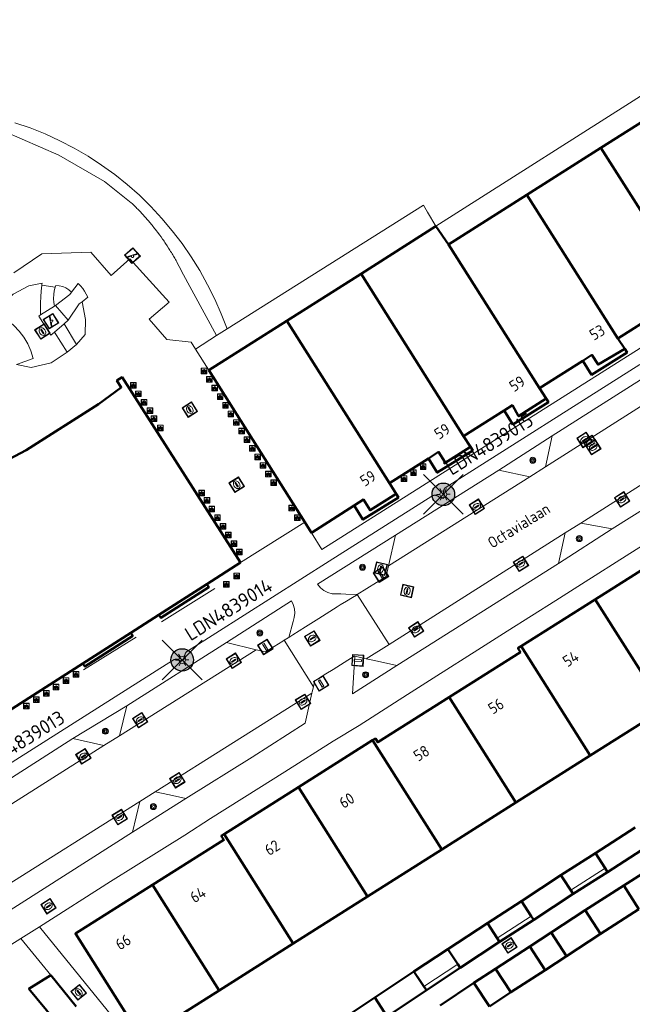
# Model space of a CAD drawing. Header units: metres. Extents: x 94279 to 96109, y 461866 to 463040.
# Tile 98 of 175: x 95281 to 95335, y 462379 to 462466. Entities that reach past the tile are written whole.
import ezdxf
from ezdxf.enums import TextEntityAlignment as Align

# ---------------------------------------------------------------- set-up
doc = ezdxf.new("R2010")
doc.units = ezdxf.units.M
doc.layers.get('0').update_dxf_attribs({"linetype": 'CONTINUOUS'})
for name, color, linetype in [('B-WE-KL-ET_LS_OV_KABEL_EIGENNET_330-G', 10, 'CONTINUOUS'), ('N-WE-ARMATUUR-PRUNUS_E_OPSCHUIF_8M-G', 40, 'CONTINUOUS'), ('N-WE-LICHTMAST_VERVANGEN-G', 7, 'CONTINUOUS')]:
    doc.layers.add(name, color=color, linetype=linetype)
for name, color, linetype, lineweight in [('B_BEBOUWINGSGRENS_0', 132, 'CONTINUOUS', 50), ('B_LUIFEL_1', 132, 'CONTINUOUS', 50), ('B_OVERBOUWLIJN_LIJN_1', 132, 'CONTINUOUS', 50), ('B_TUSSENMUUR_0', 132, 'CONTINUOUS', 50), ('G_GRENS_ALGEMEEN_0', 251, 'CONTINUOUS', 13), ('Q_BOOM_0', 251, 'CONTINUOUS', 13), ('Q_BRANDKRAAN_0', 251, 'CONTINUOUS', 13), ('Q_DAMWAND_0', 251, 'CONTINUOUS', 13), ('Q_FIETSENREK_0', 251, 'CONTINUOUS', 13), ('Q_FIETSENREK_LIJN_0', 251, 'CONTINUOUS', 13), ('Q_INSPECTIE_OF_RIOOLPUT_0', 251, 'CONTINUOUS', 13), ('Q_KOLK_0', 251, 'CONTINUOUS', 13), ('Q_LICHTMAST_0', 251, 'CONTINUOUS', 13), ('Q_SPEELVOORZIENING_0', 251, 'CONTINUOUS', 13), ('Q_VERKEERSBORDPAAL_0', 251, 'CONTINUOUS', 13), ('Q_WATERLEIDINGPUT_0', 251, 'CONTINUOUS', 13), ('T_HEK_0', 251, 'CONTINUOUS', 13), ('T_MUUR_30CM_0', 251, 'CONTINUOUS', 13), ('T_WALBESCHERMING_0', 251, 'CONTINUOUS', 13), ('V_WEGGRENS_0', 251, 'CONTINUOUS', 13), ('Z_GBKN_HUISNUMMER_0', 251, 'CONTINUOUS', 13), ('Z_STRAATNAAM_0', 251, 'CONTINUOUS', 13)]:
    doc.layers.add(name, color=color, linetype=linetype, lineweight=lineweight)
doc.styles.add('NLCS-ISO-M500-T25', font='NLCS-ISO.ttf', dxfattribs={"height": 1.25})
doc.styles.get("Standard").update_dxf_attribs({"font": 'isocp.shx'})

# ---------------------------------------------------------------- blocks, each defined once
blk = doc.blocks.new('Q_LICHTMAST')
for points in [[(-0.26, 0.15), (-0.52, 0.3)], [(0, 0.3), (0, 0.6)], [(0.26, 0.15), (0.52, 0.3)], [(-0.26, -0.15), (-0.52, -0.3)], [(0, -0.3), (0, -0.6)], [(0.26, -0.15), (0.52, -0.3)]]:
    blk.add_lwpolyline(points)
blk.add_circle((0, 0), 0.3)
blk = doc.blocks.new('Q_VERKEERSBORDPAAL')
for points in [[(-0.5, 0.5), (0.5, 0.5), (0.5, -0.5), (-0.5, -0.5)], [(-0.08, 0.333), (0.071, 0.333), (0.071, -0.329), (-0.08, -0.329)]]:
    blk.add_lwpolyline(points, close=True)
blk.add_lwpolyline([(-0.442, 0.464), (0.438, 0.464, -0.414214), (0.459, 0.442), (0.459, -0.437, -0.414214), (0.438, -0.459), (-0.442, -0.459, -0.414214), (-0.463, -0.437), (-0.463, 0.442), (-0.463, 0.444), (-0.463, 0.446), (-0.463, 0.448), (-0.462, 0.45), (-0.461, 0.451), (-0.46, 0.453), (-0.459, 0.455), (-0.458, 0.456), (-0.457, 0.457), (-0.456, 0.459), (-0.454, 0.46), (-0.453, 0.461), (-0.451, 0.462), (-0.449, 0.462), (-0.447, 0.463), (-0.446, 0.463), (-0.444, 0.464), (-0.442, 0.464)], format="xyb")
blk = doc.blocks.new('Q_KOLK')
blk.add_lwpolyline([(-0.5, 0.5), (0.5, 0.5), (0.5, -0.5), (-0.5, -0.5)], close=True)
for points in [[(-0.442, 0.464), (0.438, 0.464, -0.414214), (0.459, 0.442), (0.459, -0.437, -0.414214), (0.438, -0.459), (-0.442, -0.459, -0.414214), (-0.463, -0.437), (-0.463, 0.442, -0.414214), (-0.442, 0.464)], [(-0.345, 0.105, 0.380426), (-0.276, -0.18)], [(-0.008, 0.266, 0.240218), (-0.345, 0.105)], [(-0.194, 0.045, 0.853344), (-0.194, -0.032)], [(0.331, 0.111, 0.240191), (-0.008, 0.266)], [(0.185, -0.032, 0.849746), (0.185, 0.045)], [(0.267, -0.176, 0.380426), (0.331, 0.111)], [(-0.276, -0.18, 0.148452), (0.012, -0.257)], [(0.012, -0.257, 0.131742), (0.267, -0.176)]]:
    blk.add_lwpolyline(points, format="xyb")
for points in [[(-0.194, 0.045), (0.185, 0.045)], [(0.185, -0.032), (-0.194, -0.032)]]:
    blk.add_lwpolyline(points)
blk = doc.blocks.new('Q_INSPECTIE_OF_RIOOLPUT')
blk.add_lwpolyline([(-0.5, 0.5), (0.5, 0.5), (0.5, -0.5), (-0.5, -0.5)], close=True)
for points in [[(-0.442, 0.464), (0.438, 0.464, -0.414214), (0.459, 0.442), (0.459, -0.437, -0.414214), (0.438, -0.459), (-0.442, -0.459, -0.414214), (-0.463, -0.437), (-0.463, 0.442), (-0.463, 0.444), (-0.463, 0.446), (-0.463, 0.448), (-0.462, 0.45), (-0.461, 0.451), (-0.46, 0.453), (-0.459, 0.455), (-0.458, 0.456), (-0.457, 0.457), (-0.456, 0.459), (-0.454, 0.46), (-0.453, 0.461), (-0.451, 0.462), (-0.449, 0.462), (-0.447, 0.463), (-0.446, 0.463), (-0.444, 0.464), (-0.442, 0.464)], [(-0.345, 0.105, 0.380426), (-0.276, -0.18)], [(-0.008, 0.266, 0.240218), (-0.345, 0.105)], [(-0.194, 0.045, 0.853344), (-0.194, -0.032)], [(0.331, 0.111, 0.240191), (-0.008, 0.266)], [(0.185, -0.032, 0.849746), (0.185, 0.045)], [(0.267, -0.176, 0.380426), (0.331, 0.111)], [(-0.276, -0.18, 0.148452), (0.012, -0.257)], [(0.012, -0.257, 0.131742), (0.267, -0.176)]]:
    blk.add_lwpolyline(points, format="xyb")
for points in [[(-0.194, 0.045), (0.185, 0.045)], [(0.185, -0.032), (-0.194, -0.032)]]:
    blk.add_lwpolyline(points)
blk = doc.blocks.new('Q_WATERLEIDINGPUT')
blk.add_lwpolyline([(-0.5, 0.5), (0.5, 0.5), (0.5, -0.5), (-0.5, -0.5)], close=True)
for points in [[(-0.442, 0.464), (0.438, 0.464, -0.414214), (0.459, 0.442), (0.459, -0.437, -0.414214), (0.438, -0.459), (-0.442, -0.459, -0.414214), (-0.463, -0.437), (-0.463, 0.442), (-0.463, 0.444), (-0.463, 0.446), (-0.463, 0.448), (-0.462, 0.45), (-0.461, 0.451), (-0.46, 0.453), (-0.459, 0.455), (-0.458, 0.456), (-0.457, 0.457), (-0.456, 0.459), (-0.454, 0.46), (-0.453, 0.461), (-0.451, 0.462), (-0.449, 0.462), (-0.447, 0.463), (-0.446, 0.463), (-0.444, 0.464), (-0.442, 0.464)], [(-0.345, 0.105, 0.380426), (-0.276, -0.18)], [(-0.008, 0.266, 0.240218), (-0.345, 0.105)], [(-0.194, 0.045, 0.853344), (-0.194, -0.032)], [(0.331, 0.111, 0.240191), (-0.008, 0.266)], [(0.185, -0.032, 0.849746), (0.185, 0.045)], [(0.267, -0.176, 0.380426), (0.331, 0.111)], [(-0.276, -0.18, 0.148452), (0.012, -0.257)], [(0.012, -0.257, 0.131742), (0.267, -0.176)]]:
    blk.add_lwpolyline(points, format="xyb")
for points in [[(-0.194, 0.045), (0.185, 0.045)], [(0.185, -0.032), (-0.194, -0.032)]]:
    blk.add_lwpolyline(points)
blk = doc.blocks.new('Q_BRANDKRAAN')
blk.add_lwpolyline([(-0.5, 0.5), (0.5, 0.5), (0.5, -0.5), (-0.5, -0.5)], close=True)
for points in [[(-0.442, 0.464), (0.438, 0.464, -0.414214), (0.459, 0.442), (0.459, -0.437, -0.414214), (0.438, -0.459), (-0.442, -0.459, -0.414214), (-0.463, -0.437), (-0.463, 0.442), (-0.463, 0.444), (-0.463, 0.446), (-0.463, 0.448), (-0.462, 0.45), (-0.461, 0.451), (-0.46, 0.453), (-0.459, 0.455), (-0.458, 0.456), (-0.457, 0.457), (-0.456, 0.459), (-0.454, 0.46), (-0.453, 0.461), (-0.451, 0.462), (-0.449, 0.462), (-0.447, 0.463), (-0.446, 0.463), (-0.444, 0.464), (-0.442, 0.464)], [(-0.345, 0.105, 0.380426), (-0.276, -0.18)], [(-0.008, 0.266, 0.240218), (-0.345, 0.105)], [(-0.194, 0.045, 0.853344), (-0.194, -0.032)], [(0.331, 0.111, 0.240191), (-0.008, 0.266)], [(0.185, -0.032, 0.849746), (0.185, 0.045)], [(0.267, -0.176, 0.380426), (0.331, 0.111)], [(-0.276, -0.18, 0.148452), (0.012, -0.257)], [(0.012, -0.257, 0.131742), (0.267, -0.176)]]:
    blk.add_lwpolyline(points, format="xyb")
for points in [[(-0.194, 0.045), (0.185, 0.045)], [(0.185, -0.032), (-0.194, -0.032)]]:
    blk.add_lwpolyline(points)
blk = doc.blocks.new('Q_FIETSENREK')
for points in [[(-0.5, 0.5), (0.5, 0.5), (0.5, -0.5), (-0.5, -0.5)], [(-0.06, 0.15), (0.18, 0.05), (0.04, -0.09)]]:
    blk.add_lwpolyline(points, close=True)
for points in [[(-0.44, 0.46), (0.44, 0.46, -0.414214), (0.46, 0.44), (0.46, -0.44, -0.414214), (0.44, -0.46), (-0.44, -0.46, -0.414214), (-0.46, -0.44), (-0.46, 0.44), (-0.46, 0.44), (-0.46, 0.45), (-0.46, 0.45), (-0.46, 0.45), (-0.46, 0.45), (-0.46, 0.45), (-0.46, 0.45), (-0.46, 0.46), (-0.46, 0.46), (-0.46, 0.46), (-0.45, 0.46), (-0.45, 0.46), (-0.45, 0.46), (-0.45, 0.46), (-0.45, 0.46), (-0.45, 0.46), (-0.44, 0.46), (-0.44, 0.46)], [(-0.18, 0.11, 0.847256), (-0.32, -0.14)], [(-0.19, 0.08, 0.842492), (-0.3, -0.12)], [(-0.17, 0.06, 0.053288), (-0.19, 0.08)], [(-0.19, -0.13, 0.502492), (-0.15, 0.04)], [(-0.15, 0.09, 0.06236), (-0.18, 0.11)], [(-0.16, -0.16, 0.494489), (-0.12, 0.07)], [(-0.32, -0.14, 0.089606), (-0.42, -0.35)], [(-0.3, -0.16, 0.110942), (-0.37, -0.35)], [(-0.29, -0.1, 0.006942), (-0.3, -0.12)], [(-0.3, -0.16, 0.02458), (-0.28, -0.17)], [(-0.21, -0.1, 0.381614), (-0.29, -0.1)], [(-0.22, -0.14, 0.533998), (-0.28, -0.14)], [(-0.28, -0.14, 0.009682), (-0.27, -0.14)], [(-0.28, -0.17, 0.148109), (-0.2, -0.17)], [(-0.27, -0.14, 0.120201), (-0.22, -0.14)], [(-0.22, -0.14, 0.003554), (-0.22, -0.14)], [(-0.19, -0.13, 0.017985), (-0.21, -0.1)], [(-0.12, -0.35, 0.075837), (-0.2, -0.17)], [(-0.08, -0.35, 0.094234), (-0.16, -0.16)], [(0.1, -0.16, 0.385208), (0.19, -0.33)], [(0.21, -0.05, 0.224648), (0.11, -0.13)], [(0.13, -0.17, 0.376993), (0.2, -0.3)], [(0.21, -0.09, 0.20829), (0.14, -0.14)], [(0.19, -0.33, 1), (0.29, -0.06)], [(0.2, -0.3, 1), (0.28, -0.09)], [(0.29, -0.06, 0.086253), (0.24, -0.05)], [(0.28, -0.09, 0.079305), (0.24, -0.08)]]:
    blk.add_lwpolyline(points, format="xyb")
for points in [[(-0.17, 0.06), (-0.26, -0.04), (-0.24, -0.06), (-0.15, 0.04)], [(0.08, 0.22), (0, 0.25), (-0.15, 0.09)], [(-0.12, 0.07), (-0.09, 0.11), (0.02, -0.13), (0.1, -0.16)], [(0.24, -0.05), (0.23, 0.05), (0.26, 0.09), (0.3, 0.08), (0.31, 0.11), (0.19, 0.15), (0.18, 0.12), (0.23, 0.1), (0.21, 0.08), (-0.04, 0.17), (0, 0.22), (0.07, 0.19), (0.08, 0.22)], [(0.21, -0.05), (0.2, 0.03), (0.06, -0.11)], [(-0.42, -0.35), (-0.37, -0.35)], [(-0.12, -0.35), (-0.08, -0.35)], [(0.06, -0.11), (0.11, -0.13)], [(0.13, -0.17), (0.25, -0.22), (0.24, -0.08)], [(0.14, -0.14), (0.22, -0.17), (0.21, -0.09)]]:
    blk.add_lwpolyline(points)
blk = doc.blocks.new('Q_SPEELVOORZIENING')
blk.add_lwpolyline([(-0.5, 0.5), (0.5, 0.5), (0.5, -0.5), (-0.5, -0.5)], close=True)
for points in [[(-0.442, 0.464), (0.438, 0.464, -0.414214), (0.459, 0.442), (0.459, -0.437, -0.414214), (0.438, -0.459), (-0.442, -0.459, -0.414214), (-0.463, -0.437), (-0.463, 0.442), (-0.463, 0.444), (-0.463, 0.446), (-0.463, 0.448), (-0.462, 0.45), (-0.461, 0.451), (-0.46, 0.453), (-0.459, 0.455), (-0.458, 0.456), (-0.457, 0.457), (-0.456, 0.459), (-0.454, 0.46), (-0.453, 0.461), (-0.451, 0.462), (-0.449, 0.462), (-0.447, 0.463), (-0.446, 0.463), (-0.444, 0.464), (-0.442, 0.464)], [(-0.363, 0.198, 1.168313), (-0.386, 0.141)], [(-0.087, 0.021, 0.778987), (-0.04, -0.167)], [(-0.04, -0.167, 0.508825), (0.056, -0.036)], [(0.355, -0.156, 1.031322), (0.378, -0.1)]]:
    blk.add_lwpolyline(points, format="xyb")
for points in [[(-0.386, 0.141), (-0.087, 0.021)], [(-0.363, 0.198), (0.378, -0.1)], [(0.056, -0.036), (0.355, -0.156)]]:
    blk.add_lwpolyline(points)
blk = doc.blocks.new('Q_BOOM')
for radius in [0.27, 0.18, 0.09]:
    blk.add_circle((0, 0), radius)
blk = doc.blocks.new('LM')
at = {"linetype": 'ByBlock'}
h = blk.add_hatch(color=256, dxfattribs=at)
h.dxf.hatch_style = 1
edge = h.paths.add_edge_path()
edge.add_arc((0, 0), 1, 0, 360)
blk.add_circle((0, 0), 1, dxfattribs=at)
blk = doc.blocks.new('ACMAP_ANN_TEMPLATE_LM')
at = {"color": 0, "style": 'NLCS-ISO-M500-T25'}
blk.add_attdef('LM-NUMMER', (1.5, 1), '', height=1.25, dxfattribs=at)

msp = doc.modelspace()

# ---------------------------------------------------------------- linework, layer by layer
at = {"layer": 'B-WE-KL-ET_LS_OV_KABEL_EIGENNET_330-G', "linetype": 'Continuous', "lineweight": 0}
msp.add_lwpolyline([(95276.834, 462398.317), (95293.519, 462408.878), (95294.156, 462409.281), (95294.171, 462409.29), (95294.186, 462409.298), (95294.201, 462409.306), (95294.217, 462409.314), (95294.233, 462409.32), (95294.249, 462409.327), (95294.265, 462409.333), (95294.282, 462409.338), (95294.299, 462409.342), (95294.316, 462409.346), (95294.333, 462409.35), (95294.35, 462409.353), (95294.367, 462409.355), (95294.384, 462409.357), (95294.402, 462409.358), (95294.419, 462409.358), (95294.436, 462409.358), (95294.454, 462409.357), (95294.471, 462409.356), (95294.488, 462409.354), (95294.506, 462409.351), (95294.523, 462409.348), (95294.54, 462409.344), (95294.556, 462409.34), (95294.573, 462409.335), (95294.59, 462409.33), (95294.606, 462409.324), (95294.622, 462409.317), (95294.638, 462409.31), (95294.653, 462409.302), (95294.669, 462409.294), (95294.684, 462409.285), (95294.698, 462409.276), (95294.713, 462409.266), (95294.727, 462409.256), (95294.74, 462409.245), (95294.753, 462409.234), (95294.766, 462409.222), (95294.779, 462409.21), (95294.791, 462409.197), (95294.802, 462409.184), (95294.813, 462409.171), (95294.824, 462409.157), (95295.038, 462409.289), (95295.252, 462409.421), (95295.244, 462409.436), (95295.236, 462409.452), (95295.229, 462409.467), (95295.223, 462409.483), (95295.217, 462409.499), (95295.212, 462409.516), (95295.207, 462409.532), (95295.203, 462409.549), (95295.2, 462409.565), (95295.197, 462409.582), (95295.194, 462409.599), (95295.192, 462409.616), (95295.191, 462409.633), (95295.19, 462409.65), (95295.19, 462409.668), (95295.191, 462409.685), (95295.192, 462409.702), (95295.194, 462409.719), (95295.196, 462409.736), (95295.199, 462409.753), (95295.202, 462409.769), (95295.206, 462409.786), (95295.211, 462409.803), (95295.216, 462409.819), (95295.221, 462409.835), (95295.228, 462409.851), (95295.234, 462409.867), (95295.242, 462409.882), (95295.25, 462409.897), (95295.258, 462409.912), (95295.267, 462409.927), (95295.276, 462409.941), (95295.286, 462409.955), (95295.296, 462409.969), (95295.307, 462409.982), (95295.318, 462409.995), (95295.33, 462410.008), (95295.342, 462410.02), (95295.354, 462410.032), (95295.367, 462410.043), (95295.381, 462410.054), (95295.394, 462410.064), (95295.408, 462410.074), (95295.422, 462410.083), (95308.014, 462418.069), (95317.14, 462423.839), (95317.155, 462423.848), (95317.17, 462423.857), (95317.186, 462423.865), (95317.201, 462423.872), (95317.217, 462423.879), (95317.234, 462423.885), (95317.25, 462423.891), (95317.267, 462423.896), (95317.284, 462423.901), (95317.301, 462423.905), (95317.318, 462423.908), (95317.335, 462423.911), (95317.352, 462423.913), (95317.37, 462423.915), (95317.387, 462423.916), (95317.405, 462423.916), (95317.422, 462423.916), (95317.439, 462423.915), (95317.457, 462423.914), (95317.474, 462423.912), (95317.491, 462423.909), (95317.509, 462423.906), (95317.526, 462423.902), (95317.542, 462423.898), (95317.559, 462423.893), (95317.576, 462423.887), (95317.592, 462423.881), (95317.608, 462423.874), (95317.624, 462423.867), (95317.64, 462423.859), (95317.655, 462423.851), (95317.67, 462423.842), (95317.685, 462423.832), (95317.699, 462423.823), (95317.713, 462423.812), (95317.727, 462423.801), (95317.74, 462423.79), (95317.753, 462423.778), (95317.765, 462423.766), (95317.777, 462423.753), (95317.788, 462423.74), (95317.8, 462423.726), (95317.81, 462423.712), (95317.82, 462423.698), (95317.83, 462423.684), (95318.156, 462423.636), (95318.252, 462423.951), (95318.243, 462423.966), (95318.235, 462423.981), (95318.227, 462423.997), (95318.219, 462424.012), (95318.212, 462424.028), (95318.206, 462424.045), (95318.2, 462424.061), (95318.195, 462424.078), (95318.19, 462424.095), (95318.186, 462424.112), (95318.183, 462424.129), (95318.18, 462424.146), (95318.178, 462424.163), (95318.176, 462424.181), (95318.175, 462424.198), (95318.175, 462424.215), (95318.175, 462424.233), (95318.176, 462424.25), (95318.177, 462424.268), (95318.179, 462424.285), (95318.182, 462424.302), (95318.185, 462424.319), (95318.189, 462424.336), (95318.194, 462424.353), (95318.199, 462424.37), (95318.204, 462424.387), (95318.21, 462424.403), (95318.217, 462424.419), (95318.224, 462424.435), (95318.232, 462424.45), (95318.241, 462424.466), (95318.25, 462424.481), (95318.259, 462424.495), (95318.269, 462424.51), (95318.279, 462424.524), (95318.29, 462424.537), (95318.302, 462424.551), (95318.313, 462424.563), (95318.326, 462424.576), (95318.338, 462424.588), (95318.352, 462424.599), (95318.365, 462424.61), (95318.379, 462424.621), (95318.393, 462424.631), (95318.408, 462424.641), (95335.614, 462435.52)], dxfattribs=at)
at = {"layer": 'B_BEBOUWINGSGRENS_0'}
for p, q in [((95338.741, 462458.94), (95332.155, 462454.762)), ((95332.155, 462454.762), (95325.568, 462450.584)), ((95325.568, 462450.584), (95318.618, 462446.175)), ((95317.488, 462447.821), (95310.849, 462443.584)), ((95318.618, 462446.175), (95317.488, 462447.821)), ((95310.849, 462443.584), (95304.254, 462439.418)), ((95304.254, 462439.418), (95297.308, 462435.032)), ((95297.308, 462435.032), (95305.836, 462421.526)), ((95305.836, 462421.526), (95306.442, 462420.567)), ((95338.24, 462418.841), (95331.648, 462414.672)), ((95331.648, 462414.672), (95325.056, 462410.502)), ((95331.196, 462400.793), (95337.789, 462404.962)), ((95311.872, 462402.163), (95305.28, 462397.994)), ((95324.604, 462396.624), (95331.196, 462400.793)), ((95305.28, 462397.994), (95298.687, 462393.826)), ((95318.012, 462392.454), (95324.604, 462396.624)), ((95335.187, 462394.402), (95331.661, 462392.126)), ((95332.738, 462390.452), (95336.266, 462392.73)), ((95311.42, 462388.285), (95318.012, 462392.454)), ((95331.661, 462392.126), (95332.521, 462390.789)), ((95332.521, 462390.789), (95332.738, 462390.452)), ((95337.223, 462391.205), (95334.189, 462389.256)), ((95328.609, 462390.178), (95325.107, 462387.88)), ((95329.482, 462388.849), (95328.609, 462390.178)), ((95334.189, 462389.256), (95335.537, 462387.151)), ((95304.828, 462384.116), (95311.42, 462388.285)), ((95326.19, 462386.211), (95329.701, 462388.514)), ((95329.701, 462388.514), (95329.482, 462388.849)), ((95325.107, 462387.88), (95325.972, 462386.546)), ((95325.972, 462386.546), (95326.19, 462386.211)), ((95330.764, 462387.056), (95327.736, 462385.082)), ((95332.129, 462384.961), (95330.764, 462387.056)), ((95322.066, 462385.913), (95318.561, 462383.605)), ((95322.94, 462384.585), (95322.066, 462385.913)), ((95327.736, 462385.082), (95329.105, 462382.99)), ((95329.105, 462382.99), (95332.129, 462384.961)), ((95298.236, 462379.946), (95304.828, 462384.116)), ((95319.653, 462381.942), (95323.16, 462384.251)), ((95325.828, 462383.839), (95322.798, 462381.871)), ((95323.16, 462384.251), (95322.94, 462384.585)), ((95327.191, 462381.741), (95325.828, 462383.839)), ((95318.561, 462383.605), (95319.433, 462382.276)), ((95319.433, 462382.276), (95319.653, 462381.942)), ((95285.532, 462378.515), (95283.275, 462381.293)), ((95315.545, 462381.625), (95312.058, 462379.3)), ((95316.427, 462380.303), (95315.545, 462381.625)), ((95322.798, 462381.871), (95324.162, 462379.776)), ((95324.162, 462379.776), (95327.191, 462381.741)), ((95316.649, 462379.97), (95316.427, 462380.303)), ((95320.874, 462380.609), (95317.865, 462378.609)), ((95322.257, 462378.527), (95320.874, 462380.609)), ((95313.155, 462377.64), (95316.649, 462379.97)), ((95312.058, 462379.3), (95312.934, 462377.973))]:
    msp.add_line(p, q, dxfattribs=at)
for points in [[(95333.659, 462437.829), (95337.136, 462440.028), (95338.028, 462440.592), (95338.574, 462439.756), (95338.53, 462439.61), (95340.859, 462441.088), (95340.251, 462441.998)], [(95326.702, 462433.43), (95330.551, 462435.863), (95331.362, 462436.376), (95331.898, 462435.528), (95334.274, 462436.922), (95333.659, 462437.829)], [(95300.148, 462417.934), (95289.617, 462434.394), (95289.156, 462434.107), (95289.536, 462433.478), (95287.518, 462432.02), (95281.091, 462427.907), (95275.075, 462424.741), (95268.125, 462421.758)], [(95319.953, 462429.168), (95323.562, 462431.45), (95324.298, 462431.915), (95324.835, 462430.938), (95327.287, 462432.505), (95326.702, 462433.43)], [(95313.361, 462424.999), (95316.824, 462427.189), (95317.727, 462427.76), (95318.275, 462426.892), (95318.231, 462426.746), (95320.558, 462428.231), (95319.953, 462429.168)], [(95306.442, 462420.567), (95310.237, 462422.994), (95311.068, 462423.526), (95311.647, 462422.583), (95313.957, 462424.057), (95313.361, 462424.999)], [(95267.779, 462401.296), (95268.265, 462401.243), (95272.487, 462400.786), (95272.2, 462400.585), (95272.444, 462400.238), (95286.125, 462408.977), (95290.387, 462411.699), (95292.887, 462413.296), (95297.154, 462416.021), (95300.148, 462417.934)], [(95325.056, 462410.502), (95324.784, 462410.33), (95325.006, 462409.986), (95318.681, 462405.99)], [(95318.681, 462405.99), (95312.328, 462401.977), (95312.114, 462402.315), (95311.872, 462402.163)], [(95298.687, 462393.826), (95298.426, 462393.661), (95298.654, 462393.312), (95292.313, 462389.312)], [(95292.313, 462389.312), (95285.461, 462384.99), (95291.39, 462375.616), (95298.236, 462379.946)], [(95283.275, 462381.293), (95281.341, 462380.091), (95283.606, 462377.317)]]:
    msp.add_lwpolyline(points, dxfattribs=at)
at = {"layer": 'B_LUIFEL_1'}
for p, q in [((95331.661, 462392.126), (95328.609, 462390.178)), ((95328.609, 462390.178), (95329.701, 462388.514)), ((95329.701, 462388.514), (95332.738, 462390.452)), ((95334.189, 462389.256), (95330.764, 462387.056)), ((95325.107, 462387.88), (95322.066, 462385.913)), ((95332.129, 462384.961), (95335.537, 462387.151)), ((95322.066, 462385.913), (95322.94, 462384.585)), ((95323.16, 462384.251), (95326.19, 462386.211)), ((95327.736, 462385.082), (95325.828, 462383.839)), ((95322.94, 462384.585), (95323.16, 462384.251)), ((95318.561, 462383.605), (95315.545, 462381.625)), ((95327.191, 462381.741), (95329.105, 462382.99)), ((95315.545, 462381.625), (95316.649, 462379.97)), ((95316.649, 462379.97), (95319.653, 462381.942)), ((95322.798, 462381.871), (95320.874, 462380.609)), ((95322.257, 462378.527), (95324.162, 462379.776)), ((95312.058, 462379.3), (95309.041, 462377.296))]:
    msp.add_line(p, q, dxfattribs=at)
at = {"layer": 'B_OVERBOUWLIJN_LIJN_1'}
for points in [[(95334.274, 462436.922), (95334.484, 462436.595), (95331.325, 462434.622), (95330.551, 462435.863)], [(95327.287, 462432.505), (95327.496, 462432.178), (95324.338, 462430.205), (95323.562, 462431.45)], [(95320.558, 462428.231), (95320.767, 462427.904), (95317.608, 462425.931), (95316.824, 462427.189)], [(95313.957, 462424.057), (95314.167, 462423.73), (95311.008, 462421.757), (95310.237, 462422.994)], [(95297.154, 462416.021), (95297.33, 462415.756), (95293.053, 462413.036), (95292.887, 462413.296)], [(95290.387, 462411.699), (95290.554, 462411.436), (95286.29, 462408.718), (95286.125, 462408.977)]]:
    msp.add_lwpolyline(points, dxfattribs=at)
at = {"layer": 'B_TUSSENMUUR_0'}
for p, q in [((95340.251, 462441.998), (95332.155, 462454.762)), ((95333.659, 462437.829), (95325.568, 462450.584)), ((95326.702, 462433.43), (95318.618, 462446.175)), ((95319.953, 462429.168), (95310.849, 462443.584)), ((95313.361, 462424.999), (95304.254, 462439.418)), ((95337.789, 462404.962), (95331.648, 462414.672)), ((95331.196, 462400.793), (95325.056, 462410.502)), ((95324.604, 462396.624), (95318.681, 462405.99)), ((95318.012, 462392.454), (95311.872, 462402.163)), ((95305.28, 462397.994), (95311.42, 462388.285)), ((95304.828, 462384.116), (95298.687, 462393.826)), ((95298.236, 462379.946), (95292.313, 462389.312))]:
    msp.add_line(p, q, dxfattribs=at)
at = {"layer": 'G_GRENS_ALGEMEEN_0'}
for p, q in [((95283.672, 462442.412), (95282.48, 462442.584)), ((95286.065, 462441.107), (95286.559, 462441.503)), ((95283.61, 462440.705), (95282.369, 462439.934)), ((95283.61, 462440.705), (95283.695, 462440.757)), ((95283.695, 462440.757), (95284.831, 462439.453)), ((95284.475, 462439.152), (95283.601, 462438.414)), ((95284.831, 462439.453), (95284.475, 462439.152)), ((95284.475, 462439.152), (95285.564, 462437.293)), ((95284.729, 462436.619), (95283.601, 462438.414)), ((95298.014, 462438.095), (95296.129, 462436.906)), ((95298.014, 462438.095), (95298.944, 462438.683)), ((95284.729, 462436.619), (95285.564, 462437.293)), ((95296.129, 462436.906), (95297.308, 462435.032))]:
    msp.add_line(p, q, dxfattribs=at)
for points in [[(95296.129, 462436.906), (95295.742, 462437.522), (95293.579, 462437.759), (95292.024, 462439.547), (95293.784, 462441.078), (95290.31, 462444.908), (95288.631, 462443.447), (95286.85, 462445.494), (95282.482, 462445.367), (95280.002, 462443.668)], [(95282.369, 462439.934), (95282.362, 462440.465), (95282.371, 462440.996), (95282.393, 462441.526), (95282.429, 462442.056), (95282.48, 462442.584)], [(95283.672, 462442.412), (95283.585, 462442.078), (95283.535, 462441.736), (95283.523, 462441.39), (95283.548, 462441.045), (95283.61, 462440.705)], [(95286.559, 462441.503), (95286.435, 462441.778), (95286.287, 462442.041), (95286.115, 462442.289), (95285.922, 462442.52), (95285.708, 462442.733), (95285.123, 462441.945)], [(95283.695, 462440.757), (95284.977, 462441.748), (95285.123, 462441.945)], [(95286.065, 462441.107), (95285.813, 462440.905), (95284.831, 462439.453)], [(95283.601, 462438.414), (95283.277, 462438.14), (95282.207, 462439.834), (95282.369, 462439.934)], [(95278.372, 462438.323), (95279.479, 462439.449), (95279.999, 462439), (95280.467, 462438.497), (95280.878, 462437.947), (95281.227, 462437.355), (95281.509, 462436.729), (95281.723, 462436.076), (95280.227, 462435.534)]]:
    msp.add_lwpolyline(points, dxfattribs=at)
at = {"layer": 'N-WE-LICHTMAST_VERVANGEN-G', "flags": 128}
for points in [[(95316.385, 462422.231), (95319.921, 462425.767)], [(95319.921, 462422.231), (95316.385, 462425.767)], [(95293.184, 462407.523), (95296.72, 462411.059)], [(95296.72, 462407.523), (95293.184, 462411.059)]]:
    msp.add_lwpolyline(points, dxfattribs=at)
at = {"layer": 'Q_DAMWAND_0'}
msp.add_line((95317.488, 462447.821), (95370.7, 462481.611), dxfattribs=at)
msp.add_lwpolyline([(95298.944, 462438.683), (95316.388, 462449.693), (95316.757, 462449.065), (95317.488, 462447.821)], dxfattribs=at)
at = {"layer": 'Q_FIETSENREK_LIJN_0'}
for p, q in [((95293.123, 462412.67), (95297.843, 462415.622)), ((95286.175, 462408.428), (95290.865, 462411.304))]:
    msp.add_line(p, q, dxfattribs=at)
at = {"layer": 'T_HEK_0'}
for p, q in [((95300.148, 462417.934), (95305.836, 462421.526)), ((95329.482, 462388.849), (95332.521, 462390.789)), ((95322.94, 462384.585), (95325.972, 462386.546)), ((95322.94, 462384.585), (95322.94, 462384.585)), ((95316.427, 462380.303), (95319.433, 462382.276))]:
    msp.add_line(p, q, dxfattribs=at)
for points in [[(95279.104, 462456.25), (95283.982, 462454.133), (95288.054, 462451.779), (95290.429, 462449.896), (95290.515, 462449.814), (95290.6, 462449.732), (95290.685, 462449.649), (95290.77, 462449.565), (95290.854, 462449.481), (95290.937, 462449.397), (95291.02, 462449.312), (95291.103, 462449.227), (95291.185, 462449.141), (95291.266, 462449.055), (95291.347, 462448.969), (95291.428, 462448.881), (95291.508, 462448.794), (95291.588, 462448.706), (95291.667, 462448.618), (95291.746, 462448.529), (95291.824, 462448.44), (95291.902, 462448.35), (95291.979, 462448.26), (95292.056, 462448.169), (95292.132, 462448.078), (95292.208, 462447.987), (95292.283, 462447.895), (95292.357, 462447.803)], [(95292.357, 462447.803), (95292.432, 462447.71), (95292.505, 462447.617), (95292.578, 462447.523), (95292.651, 462447.43), (95292.794, 462447.241), (95292.936, 462447.05), (95293.075, 462446.858), (95293.213, 462446.664), (95293.28, 462446.567), (95293.348, 462446.469), (95293.414, 462446.371), (95293.481, 462446.272), (95293.611, 462446.074), (95293.74, 462445.875), (95293.803, 462445.774), (95293.866, 462445.674), (95293.928, 462445.573), (95293.99, 462445.471), (95294.051, 462445.369), (95294.112, 462445.267), (95294.172, 462445.165), (95294.231, 462445.062), (95294.29, 462444.959), (95294.349, 462444.856), (95294.406, 462444.752), (95294.464, 462444.648), (95294.576, 462444.439), (95294.687, 462444.229), (95294.794, 462444.018), (95294.9, 462443.805), (95298.014, 462438.095)]]:
    msp.add_lwpolyline(points, dxfattribs=at)
at = {"layer": 'T_MUUR_30CM_0'}
for p, q in [((95330.436, 462416.017), (95334.727, 462418.737)), ((95323.839, 462411.836), (95328.139, 462414.56)), ((95317.245, 462407.688), (95321.545, 462410.406)), ((95310.672, 462403.48), (95314.958, 462406.232)), ((95304.064, 462399.355), (95308.359, 462402.071)), ((95297.456, 462395.224), (95301.764, 462397.91)), ((95290.872, 462391.038), (95295.195, 462393.741)), ((95282.269, 462385.603), (95288.573, 462389.606))]:
    msp.add_line(p, q, dxfattribs=at)
at = {"layer": 'T_WALBESCHERMING_0'}
msp.add_lwpolyline([(95298.944, 462438.683), (95298.431, 462440.022), (95297.854, 462441.334), (95297.215, 462442.618), (95296.517, 462443.87), (95295.759, 462445.087), (95294.944, 462446.267), (95294.074, 462447.407), (95293.151, 462448.503), (95292.176, 462449.555), (95291.15, 462450.557), (95290.077, 462451.507), (95288.958, 462452.403), (95287.796, 462453.243), (95286.594, 462454.024), (95285.355, 462454.746), (95284.082, 462455.406), (95282.778, 462456.002), (95281.447, 462456.533), (95280.091, 462456.999)], dxfattribs=at)
at = {"layer": 'V_WEGGRENS_0'}
for p, q in [((95327.837, 462429.208), (95341.792, 462438.038)), ((95344.606, 462437.495), (95327.226, 462426.452)), ((95330.363, 462421.447), (95347.869, 462432.571)), ((95333.151, 462420.921), (95347.14, 462429.738)), ((95327.837, 462429.208), (95323.077, 462426.144)), ((95327.226, 462426.452), (95327.837, 462429.208)), ((95313.913, 462420.36), (95323.077, 462426.144)), ((95323.077, 462426.144), (95325.849, 462425.561)), ((95325.849, 462425.561), (95327.226, 462426.452)), ((95325.849, 462425.561), (95313.295, 462417.649)), ((95330.363, 462421.447), (95328.975, 462420.589)), ((95333.151, 462420.921), (95330.363, 462421.447)), ((95306.442, 462420.567), (95307.361, 462419.101)), ((95328.975, 462420.589), (95313.33, 462410.671)), ((95328.376, 462417.869), (95333.151, 462420.921)), ((95328.975, 462420.589), (95328.376, 462417.869)), ((95313.913, 462420.36), (95306.97, 462416.01)), ((95313.295, 462417.649), (95313.913, 462420.36)), ((95337.033, 462420.196), (95334.727, 462418.737)), ((95328.376, 462417.869), (95314.027, 462408.795)), ((95330.436, 462416.017), (95328.139, 462414.56)), ((95313.33, 462410.671), (95310.512, 462415.104)), ((95323.839, 462411.836), (95321.545, 462410.406)), ((95304.024, 462411.045), (95306.614, 462406.891)), ((95301.539, 462410.202), (95289.395, 462402.555)), ((95290.026, 462405.223), (95298.885, 462410.838)), ((95298.885, 462410.838), (95301.539, 462410.202)), ((95313.33, 462410.671), (95311.307, 462409.393)), ((95311.307, 462409.393), (95310.294, 462409.622)), ((95317.245, 462407.688), (95314.958, 462406.232)), ((95306.482, 462406.331), (95292.55, 462397.567)), ((95290.026, 462405.223), (95285.246, 462402.309)), ((95289.395, 462402.555), (95290.026, 462405.223)), ((95310.672, 462403.48), (95308.359, 462402.071)), ((95271.305, 462393.482), (95285.246, 462402.309)), ((95285.246, 462402.309), (95287.993, 462401.69)), ((95287.993, 462401.69), (95289.395, 462402.555)), ((95287.993, 462401.69), (95270.664, 462390.717)), ((95304.064, 462399.355), (95301.764, 462397.91)), ((95290.552, 462393.995), (95295.283, 462396.983)), ((95292.55, 462397.567), (95291.178, 462396.713)), ((95273.896, 462385.834), (95291.178, 462396.713)), ((95291.178, 462396.713), (95290.552, 462393.995)), ((95297.456, 462395.224), (95295.195, 462393.741)), ((95290.552, 462393.995), (95276.509, 462385.077)), ((95290.872, 462391.038), (95288.573, 462389.606)), ((95282.269, 462385.603), (95280.609, 462384.549)), ((95282.269, 462385.603), (95296.189, 462368.524)), ((95280.609, 462384.549), (95272.31, 462379.28)), ((95283.275, 462381.293), (95280.609, 462384.549))]:
    msp.add_line(p, q, dxfattribs=at)
for points in [[(95307.361, 462419.101), (95381.244, 462465.804), (95377.196, 462472.274)], [(95282.48, 462442.584), (95282.49, 462442.673), (95282.5, 462442.763), (95281.327, 462442.513), (95279.934, 462441.78), (95279.069, 462440.944), (95278.204, 462439.83), (95278.372, 462438.323)], [(95285.123, 462441.945), (95284.889, 462442.155), (95284.625, 462442.324), (95284.336, 462442.447), (95284.03, 462442.52), (95283.717, 462442.543), (95283.694, 462442.478), (95283.672, 462442.412)], [(95285.564, 462437.293), (95286.341, 462438.203), (95286.356, 462439.522), (95286.065, 462441.107)], [(95280.227, 462435.534), (95281.547, 462435.255), (95283.306, 462435.681), (95284.729, 462436.619)], [(95310.512, 462415.104), (95313.078, 462416.696), (95313.295, 462417.649)], [(95306.97, 462416.01), (95307.228, 462415.71), (95307.537, 462415.464), (95307.887, 462415.28), (95308.266, 462415.164), (95309.053, 462415.153), (95309.493, 462415.143), (95310.512, 462415.104)], [(95304.419, 462411.284), (95304.801, 462412.706), (95304.914, 462413.072), (95304.956, 462413.453), (95304.925, 462413.834), (95304.822, 462414.203), (95304.651, 462414.546), (95298.885, 462410.838)], [(95310.512, 462415.104), (95310.438, 462415.058), (95310.08, 462414.836), (95309.564, 462414.515), (95308.999, 462414.176), (95308.736, 462414.023), (95308.399, 462413.789), (95307.098, 462412.986), (95305.896, 462412.22), (95305.349, 462411.888), (95304.788, 462411.51), (95304.419, 462411.284)], [(95301.539, 462410.202), (95302.355, 462410.006), (95303.905, 462410.974), (95304.024, 462411.045)], [(95304.024, 462411.045), (95304.367, 462411.252), (95304.419, 462411.284)], [(95310.294, 462409.622), (95310.233, 462409.636), (95309.359, 462409.064), (95308.361, 462408.441), (95307.726, 462408.057), (95307.154, 462407.705), (95306.751, 462407.461), (95306.614, 462406.891)], [(95310.294, 462409.622), (95310.081, 462406.275), (95314.027, 462408.795)], [(95314.027, 462408.795), (95312.025, 462409.231), (95311.307, 462409.393)], [(95306.614, 462406.891), (95306.51, 462406.455), (95306.482, 462406.331)], [(95306.482, 462406.331), (95305.892, 462403.668), (95301.165, 462400.671), (95295.283, 462396.983)], [(95295.283, 462396.983), (95293.823, 462397.309), (95292.55, 462397.567)]]:
    msp.add_lwpolyline(points, dxfattribs=at)

# ---------------------------------------------------------------- block references
at = {"rotation": 31.92}
for p, values in [((95318.153, 462423.999), {'LM-NUMMER': 'LDN4839015'}), ((95294.952, 462409.291), {'LM-NUMMER': 'LDN4839014'}), ((95276.542, 462397.587), {'LM-NUMMER': 'LDN4839013'})]:
    msp.add_blockref('ACMAP_ANN_TEMPLATE_LM', p, dxfattribs=at).add_auto_attribs(values)
at = {"layer": 'N-WE-ARMATUUR-PRUNUS_E_OPSCHUIF_8M-G'}
for p in [(95318.153, 462423.999), (95294.952, 462409.291)]:
    msp.add_blockref('LM', p, dxfattribs=at)
at = {"layer": 'Q_BOOM_0'}
for p, rotation in [((95326.105, 462427.026), 32.76928166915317), ((95330.231, 462420.068), 32.58518041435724), ((95310.973, 462417.523), 32.06839119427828), ((95301.85, 462411.693), 32.74426536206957), ((95311.249, 462407.972), 32.56317180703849), ((95288.129, 462402.965), 31.36746375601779), ((95292.395, 462396.269), 32.27564431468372)]:
    msp.add_blockref('Q_BOOM', p, dxfattribs=dict(at, rotation=rotation))
at = {"layer": 'Q_BRANDKRAAN_0', "rotation": 32.41528824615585}
msp.add_blockref('Q_BRANDKRAAN', (95283.073, 462387.417), dxfattribs=at)
at = {"layer": 'Q_FIETSENREK_0', "xscale": 0.5, "yscale": 0.5}
for p in [(95296.899, 462434.965), (95290.615, 462433.674), (95297.375, 462434.201), (95297.85, 462433.437), (95291.058, 462432.924), (95298.326, 462432.673), (95291.57, 462432.173), (95298.801, 462431.909), (95292.082, 462431.422), (95299.277, 462431.144), (95292.44, 462430.722), (95293.021, 462429.903), (95299.752, 462430.38), (95300.228, 462429.616), (95300.703, 462428.852), (95301.178, 462428.088), (95301.654, 462427.324), (95302.129, 462426.559), (95316.364, 462426.457), (95302.605, 462425.795), (95315.506, 462425.925), (95303.08, 462425.031), (95314.669, 462425.398), (95296.681, 462424.114), (95297.145, 462423.467), (95297.588, 462422.696), (95304.684, 462422.776), (95298.091, 462421.922), (95298.577, 462421.151), (95305.179, 462421.923), (95299.058, 462420.393), (95299.556, 462419.615), (95300.029, 462418.882), (95299.799, 462416.756), (95298.877, 462416.006), (95285.526, 462408.008), (95284.638, 462407.463), (95282.896, 462406.316), (95283.755, 462406.881), (95281.992, 462405.755), (95281.117, 462405.194)]:
    msp.add_blockref('Q_FIETSENREK', p, dxfattribs=at)
at = {"layer": 'Q_INSPECTIE_OF_RIOOLPUT_0'}
for p, rotation in [((95314.942, 462415.416), 77.17234896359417), ((95306.512, 462411.199), 31.25553096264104)]:
    msp.add_blockref('Q_INSPECTIE_OF_RIOOLPUT', p, dxfattribs=dict(at, rotation=rotation))
at = {"layer": 'Q_KOLK_0'}
for p, rotation in [((95282.536, 462438.464), 122.2781893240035), ((95295.631, 462431.526), 122.2692594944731), ((95330.704, 462428.829), 32.43128515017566), ((95299.795, 462424.858), 122.2692594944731), ((95334.041, 462423.549), 32.43348014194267), ((95321.132, 462422.899), 32.22066292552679), ((95312.588, 462417.404), 77.17234896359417), ((95325.054, 462417.832), 32.37226790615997), ((95315.738, 462412.003), 32.37226790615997), ((95299.545, 462409.221), 32.19836168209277), ((95305.694, 462405.578), 32.17216763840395), ((95291.222, 462403.945), 32.19836168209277), ((95286.177, 462400.728), 32.342644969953), ((95294.525, 462398.608), 32.17216763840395), ((95289.406, 462395.337), 32.19036979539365), ((95324.036, 462383.939), 32.89740170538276), ((95285.762, 462379.774), 129.092305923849)]:
    msp.add_blockref('Q_KOLK', p, dxfattribs=dict(at, rotation=rotation))
at = {"layer": 'Q_LICHTMAST_0'}
for p, rotation in [((95318.153, 462423.999), 32.25870431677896), ((95294.952, 462409.291), 32.36728792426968)]:
    msp.add_blockref('Q_LICHTMAST', p, dxfattribs=dict(at, rotation=rotation))
at = {"layer": 'Q_SPEELVOORZIENING_0'}
for p, rotation in [((95290.53, 462445.196), 41.02851292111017), ((95283.293, 462439.373), 122.2781893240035)]:
    msp.add_blockref('Q_SPEELVOORZIENING', p, dxfattribs=dict(at, rotation=rotation))
at = {"layer": 'Q_VERKEERSBORDPAAL_0'}
for p, rotation in [((95312.61, 462416.862), 31.81632873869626), ((95302.342, 462410.44), 31.98544268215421), ((95310.558, 462409.252), 86.35865974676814), ((95307.302, 462407.206), 31.19318871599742)]:
    msp.add_blockref('Q_VERKEERSBORDPAAL', p, dxfattribs=dict(at, rotation=rotation))
at = {"layer": 'Q_WATERLEIDINGPUT_0'}
for p, rotation in [((95331.222, 462428.57), 32.43128515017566), ((95331.48, 462428.192), 32.43128515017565)]:
    msp.add_blockref('Q_WATERLEIDINGPUT', p, dxfattribs=dict(at, rotation=rotation))

# ---------------------------------------------------------------- texts
at = {"layer": 'Z_GBKN_HUISNUMMER_0'}
for s, rotation, p in [('53', 30.4, (95331.821, 462438.381)), ('59', 32.6, (95324.715, 462433.828)), ('59', 32.5, (95318.05, 462429.596)), ('59', 32.5, (95311.457, 462425.427)), ('54', 32.3, (95329.473, 462409.397)), ('56', 32.3, (95322.835, 462405.198)), ('58', 32.3, (95316.212, 462401.009)), ('60', 32.3, (95309.574, 462396.81)), ('62', 32.3, (95302.951, 462392.622)), ('64', 32.3, (95296.345, 462388.442)), ('66', 32.3, (95289.707, 462384.244))]:
    msp.add_text(s, height=1, rotation=rotation, dxfattribs=at).set_placement(p, align=Align.MIDDLE)
at = {"layer": 'Z_STRAATNAAM_0', "linetype": 'Continuous'}
msp.add_text('Octavialaan', height=1, rotation=31.89799, dxfattribs=at).set_placement((95324.863, 462421.221), align=Align.MIDDLE)

doc.saveas('drawing.dxf')
